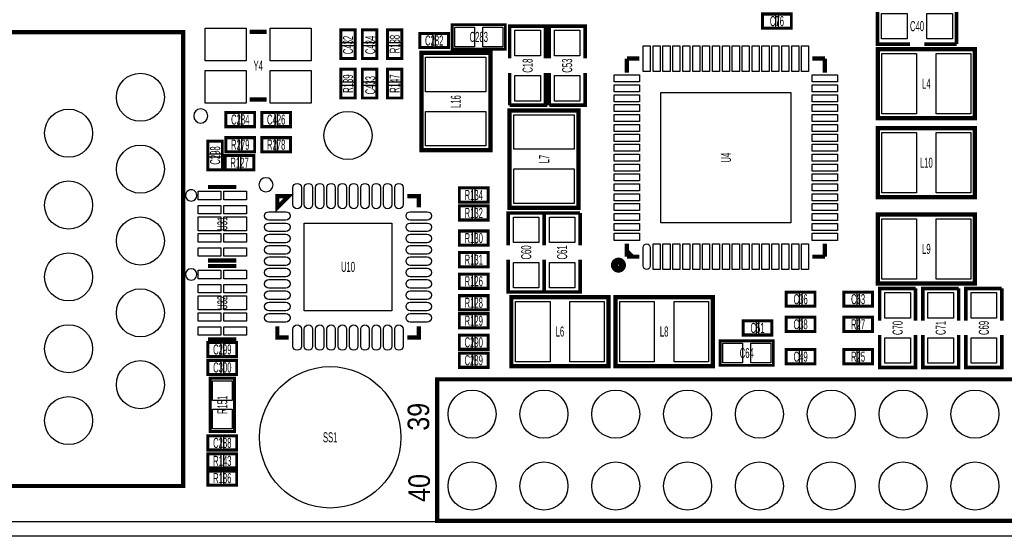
# Model space of a CAD drawing. Extents: x -11 to 92, y 0 to 58.
# Tile 2 of 7: x 13 to 47, y 0 to 18. Entities that reach past the tile are written whole.
import ezdxf
from ezdxf.enums import TextEntityAlignment as Align

# ---------------------------------------------------------------- set-up
doc = ezdxf.new("R2010")
doc.units = 0
for name, color, linetype in [('BG_OUTLINE', 12, 'CONTINUOUS'), ('PG_SILKSCREEN_TOP', 253, 'CONTINUOUS'), ('PIN_SOLDERMASK_TOP', 92, 'CONTINUOUS'), ('RD_SILKSCREEN_TOP', 30, 'CONTINUOUS'), ('RKI_ALL', 2, 'CONTINUOUS')]:
    doc.layers.add(name, color=color, linetype=linetype)

msp = doc.modelspace()

# ---------------------------------------------------------------- linework, layer by layer
at = {"layer": 'BG_OUTLINE'}
msp.add_lwpolyline([(83.49996, 55.999888, -0.414214), (85.000084, 54.500018), (85.000084, 1.500124, -0.414249), (83.49996, 0), (1.500124, 0, -0.41426), (0, 1.500124), (0, 54.500018, -0.414229), (1.500124, 55.999888), (15.999968, 55.999888, -0.414239), (16.999966, 54.99989), (16.999966, 52.500022, 0.414244), (18.50009, 50.999898, 0.414203), (19.99996, 52.500022), (19.99996, 54.99989, -0.414224), (20.999958, 55.999888)], format="xyb", close=True, dxfattribs=at)
at = {"layer": 'PG_SILKSCREEN_TOP'}
for points, const_width in [([(38.7858, 17.9578), (39.8018, 17.9578), (39.8018, 18.4658), (38.7858, 18.4658), (38.7858, 17.9578)], 0.1016), ([(43.9928, 17.399), (42.8498, 17.399), (42.8498, 18.669), (43.9928, 18.669)], 0.127), ([(44.5008, 18.669), (45.6438, 18.669), (45.6438, 17.399)], 0.127), ([(27.813, 18.0848), (29.6926, 18.0848), (29.6926, 17.2212), (27.813, 17.2212), (27.813, 18.0848)], 0.1016), ([(-3.000096, 1.779829), (-1.0001, 1.779829), (-1.0001, 17.819827), (18.299913, 17.819827), (18.299913, 1.779829), (-3.000096, 1.779829), (-3.000096, 17.819827), (-1.0001, 17.819827)], 0.150012), ([(20.655001, 17.836998), (21.254999, 17.836998)], 0.150012), ([(24.384, 16.891), (24.384, 17.907), (23.876, 17.907), (23.876, 16.891), (24.384, 16.891)], 0.1016), ([(25.146, 16.891), (25.146, 17.907), (24.638, 17.907), (24.638, 16.891), (25.146, 16.891)], 0.1016), ([(26.035, 16.891), (26.035, 17.907), (25.527, 17.907), (25.527, 16.891), (26.035, 16.891)], 0.1016), ([(27.686, 17.78), (26.67, 17.78), (26.67, 17.272), (27.686, 17.272), (27.686, 17.78)], 0.1016), ([(29.845, 16.891), (29.845, 18.034), (31.115, 18.034), (31.115, 16.891)], 0.127), ([(31.242, 16.891), (31.242, 18.034), (32.512, 18.034), (32.512, 16.891)], 0.127), ([(45.6438, 17.399), (44.5008, 17.399)], 0.127), ([(29.16301, 13.648182), (29.16301, 17.085818), (26.722832, 17.085818), (26.722832, 13.647928), (29.16301, 13.647928), (29.16301, 13.648182)], 0.1524), ([(46.295818, 17.22501), (42.858182, 17.22501), (42.858182, 14.784832), (46.296072, 14.784832), (46.296072, 17.22501), (46.295818, 17.22501)], 0.1524), ([(33.99028, 16.88592), (34.430462, 16.88592)], 0.150114), ([(33.99028, 16.88592), (33.99028, 16.385794)], 0.150114), ([(40.99052, 16.88592), (40.540432, 16.88592)], 0.150114), ([(40.99052, 16.88592), (40.99052, 16.385794)], 0.150114), ([(23.876, 16.51), (23.876, 15.494), (24.384, 15.494), (24.384, 16.51), (23.876, 16.51)], 0.1016), ([(25.146, 15.494), (25.146, 16.51), (24.638, 16.51), (24.638, 15.494), (25.146, 15.494)], 0.1016), ([(26.035, 15.494), (26.035, 16.51), (25.527, 16.51), (25.527, 15.494), (26.035, 15.494)], 0.1016), ([(31.115, 16.383), (31.115, 15.24), (29.845, 15.24)], 0.127), ([(29.845, 15.24), (29.845, 16.383)], 0.127), ([(32.512, 16.383), (32.512, 15.24), (31.242, 15.24)], 0.127), ([(31.242, 15.24), (31.242, 16.383)], 0.127), ([(20.655001, 15.437002), (21.254999, 15.437002)], 0.150012), ([(20.828, 14.986), (19.812, 14.986), (19.812, 14.478), (20.828, 14.478), (20.828, 14.986)], 0.1016), ([(21.082, 14.478), (22.098, 14.478), (22.098, 14.986), (21.082, 14.986), (21.082, 14.478)], 0.1016), ([(29.84119, 15.053818), (29.84119, 11.616182), (32.281368, 11.616182), (32.281368, 15.054072), (29.84119, 15.054072), (29.84119, 15.053818)], 0.1524), ([(46.295818, 14.43101), (42.858182, 14.43101), (42.858182, 11.990832), (46.296072, 11.990832), (46.296072, 14.43101), (46.295818, 14.43101)], 0.1524), ([(19.685, 12.954), (19.685, 13.97), (19.177, 13.97), (19.177, 12.954), (19.685, 12.954)], 0.1016), ([(19.812, 13.589), (20.828, 13.589), (20.828, 14.097), (19.812, 14.097), (19.812, 13.589)], 0.1016), ([(21.082, 13.589), (22.098, 13.589), (22.098, 14.097), (21.082, 14.097), (21.082, 13.589)], 0.1016), ([(20.8026, 13.462), (19.7866, 13.462), (19.7866, 12.954), (20.8026, 12.954), (20.8026, 13.462)], 0.1016), ([(20.185101, 12.348997), (19.184899, 12.348997)], 0.150089), ([(29.083, 12.319), (28.067, 12.319), (28.067, 11.811), (29.083, 11.811), (29.083, 12.319)], 0.1016), ([(21.629903, 11.625097), (21.629903, 12.025097), (22.029903, 12.025097), (21.629903, 11.625097)], 0.150089), ([(26.230097, 12.025097), (26.630097, 12.025097), (26.630097, 11.625097)], 0.150089), ([(29.083, 11.684), (28.067, 11.684), (28.067, 11.176), (29.083, 11.176), (29.083, 11.684)], 0.1016), ([(29.7942, 10.287), (29.7942, 11.43), (31.0642, 11.43)], 0.127), ([(31.0642, 10.287), (31.0642, 11.43), (32.3342, 11.43)], 0.127), ([(31.0642, 11.43), (31.0642, 10.287)], 0.127), ([(32.3342, 11.43), (32.3342, 10.287)], 0.127), ([(42.858182, 8.93699), (46.295818, 8.93699), (46.295818, 11.377168), (42.857928, 11.377168), (42.857928, 8.93699), (42.858182, 8.93699)], 0.1524), ([(29.083, 10.795), (28.067, 10.795), (28.067, 10.287), (29.083, 10.287), (29.083, 10.795)], 0.1016), ([(33.99028, 9.88568), (33.99028, 10.345674)], 0.150114), ([(34.190432, 9.88568), (33.99028, 10.085832)], 0.150114), ([(40.99052, 9.88568), (40.99052, 10.345674)], 0.150114), ([(20.185101, 9.749003), (19.184899, 9.749003)], 0.150089), ([(29.083, 10.033), (28.067, 10.033), (28.067, 9.525), (29.083, 9.525), (29.083, 10.033)], 0.1016), ([(31.0642, 9.779), (31.0642, 8.636), (29.7942, 8.636), (29.7942, 9.779)], 0.127), ([(32.3342, 9.779), (32.3342, 8.636), (31.0642, 8.636), (31.0642, 9.779)], 0.127), ([(33.99028, 9.88568), (34.430462, 9.88568)], 0.150114), ([(40.99052, 9.88568), (40.540432, 9.88568)], 0.150114), ([(20.185101, 9.554997), (19.184899, 9.554997)], 0.150089), ([(29.083, 9.271), (28.067, 9.271), (28.067, 8.763), (29.083, 8.763), (29.083, 9.271)], 0.1016), ([(42.926, 7.62), (42.926, 8.763), (44.196, 8.763)], 0.127), ([(44.196, 8.763), (44.196, 7.62)], 0.127), ([(44.45, 7.62), (44.45, 8.763), (45.72, 8.763)], 0.127), ([(45.72, 8.763), (45.72, 7.62)], 0.127), ([(45.974, 7.62), (45.974, 8.763), (47.244, 8.763)], 0.127), ([(47.244, 8.763), (47.244, 7.62)], 0.127), ([(29.083, 8.509), (28.067, 8.509), (28.067, 8.001), (29.083, 8.001), (29.083, 8.509)], 0.1016), ([(29.904182, 6.01599), (33.341818, 6.01599), (33.341818, 8.456168), (29.903928, 8.456168), (29.903928, 6.01599), (29.904182, 6.01599)], 0.1524), ([(33.587182, 6.01599), (37.024818, 6.01599), (37.024818, 8.456168), (33.586928, 8.456168), (33.586928, 6.01599), (33.587182, 6.01599)], 0.1524), ([(39.624, 8.128), (40.64, 8.128), (40.64, 8.636), (39.624, 8.636), (39.624, 8.128)], 0.1016), ([(41.656, 8.128), (42.672, 8.128), (42.672, 8.636), (41.656, 8.636), (41.656, 8.128)], 0.1016), ([(29.083, 7.874), (28.067, 7.874), (28.067, 7.366), (29.083, 7.366), (29.083, 7.874)], 0.1016), ([(38.1, 7.112), (39.116, 7.112), (39.116, 7.62), (38.1, 7.62), (38.1, 7.112)], 0.1016), ([(39.624, 7.239), (40.64, 7.239), (40.64, 7.747), (39.624, 7.747), (39.624, 7.239)], 0.1016), ([(42.672, 7.747), (41.656, 7.747), (41.656, 7.239), (42.672, 7.239), (42.672, 7.747)], 0.1016), ([(21.629903, 7.424903), (21.629903, 7.024903), (22.029903, 7.024903)], 0.150089), ([(26.230097, 7.024903), (26.630097, 7.024903), (26.630097, 7.424903)], 0.150089), ([(20.185101, 6.955003), (19.184899, 6.955003)], 0.150089), ([(28.067, 6.604), (29.083, 6.604), (29.083, 7.112), (28.067, 7.112), (28.067, 6.604)], 0.1016), ([(44.196, 7.112), (44.196, 5.969), (42.926, 5.969), (42.926, 7.112)], 0.127), ([(45.72, 7.112), (45.72, 5.969), (44.45, 5.969), (44.45, 7.112)], 0.127), ([(47.244, 7.112), (47.244, 5.969), (45.974, 5.969), (45.974, 7.112)], 0.127), ([(20.193, 6.858), (19.177, 6.858), (19.177, 6.35), (20.193, 6.35), (20.193, 6.858)], 0.1016), ([(37.2872, 6.9088), (39.1668, 6.9088), (39.1668, 6.0452), (37.2872, 6.0452), (37.2872, 6.9088)], 0.1016), ([(39.624, 6.096), (40.64, 6.096), (40.64, 6.604), (39.624, 6.604), (39.624, 6.096)], 0.1016), ([(41.656, 6.096), (42.672, 6.096), (42.672, 6.604), (41.656, 6.604), (41.656, 6.096)], 0.1016), ([(20.193, 6.223), (19.177, 6.223), (19.177, 5.715), (20.193, 5.715), (20.193, 6.223)], 0.1016), ([(28.067, 5.969), (29.083, 5.969), (29.083, 6.477), (28.067, 6.477), (28.067, 5.969)], 0.1016), ([(20.1168, 5.588), (20.1168, 3.7084), (19.2532, 3.7084), (19.2532, 5.588), (20.1168, 5.588)], 0.1016), ([(78.005051, 0.548005), (27.285061, 0.548005), (27.285061, 5.547995), (78.005051, 5.547995), (78.005051, 0.548005)], 0.150012), ([(20.193, 3.556), (19.177, 3.556), (19.177, 3.048), (20.193, 3.048), (20.193, 3.556)], 0.1016), ([(19.177, 2.413), (20.193, 2.413), (20.193, 2.921), (19.177, 2.921), (19.177, 2.413)], 0.1016), ([(19.177, 1.8034), (20.193, 1.8034), (20.193, 2.3114), (19.177, 2.3114), (19.177, 1.8034)], 0.1016)]:
    msp.add_lwpolyline(points, dxfattribs=dict(at, const_width=const_width))
for points in [[(19.172987, 14.859, 1), (18.673008, 14.858993, 1)], [(21.479993, 12.424994, 1), (20.980007, 12.425006, 1)], [(18.785002, 12.048998, 1), (18.384998, 12.049002, 1)], [(18.785002, 9.254998, 1), (18.384998, 9.255002, 1)]]:
    msp.add_lwpolyline(points, format="xyb", close=True, dxfattribs=at)
at = {"layer": 'PG_SILKSCREEN_TOP', "const_width": 0.249936}
msp.add_lwpolyline([(33.831784, 9.585808, 1.000036), (33.549006, 9.585782, 0.999964), (33.831784, 9.585808)], format="xyb", dxfattribs=at)
at = {"layer": 'PIN_SOLDERMASK_TOP'}
for points in [[(43.896661, 18.483961), (43.896661, 17.584039), (42.996739, 17.584039), (42.996739, 18.483961)], [(45.496861, 18.483961), (45.496861, 17.584039), (44.596939, 17.584039), (44.596939, 18.483961)], [(38.793674, 17.986756), (38.793674, 18.436844), (39.243762, 18.436844), (39.243762, 17.986756)], [(39.343838, 17.986756), (39.343838, 18.436844), (39.793926, 18.436844), (39.793926, 17.986756)], [(19.079972, 16.812006), (19.079972, 17.962016), (20.529982, 17.962016), (20.529982, 16.812006)], [(21.379993, 16.812006), (21.379993, 17.962016), (22.830003, 17.962016), (22.830003, 16.812006)], [(24.355044, 17.449038), (23.904956, 17.449038), (23.904956, 17.899126), (24.355044, 17.899126)], [(25.117044, 17.449038), (24.666956, 17.449038), (24.666956, 17.899126), (25.117044, 17.899126)], [(26.006044, 17.449038), (25.555956, 17.449038), (25.555956, 17.899126), (26.006044, 17.899126)], [(27.902433, 17.302505), (27.902433, 18.003495), (28.603423, 18.003495), (28.603423, 17.302505)], [(28.902177, 17.302505), (28.902177, 18.003495), (29.603167, 18.003495), (29.603167, 17.302505)], [(30.929961, 16.987139), (30.030039, 16.987139), (30.030039, 17.887061), (30.929961, 17.887061)], [(32.326961, 16.987139), (31.427039, 16.987139), (31.427039, 17.887061), (32.326961, 17.887061)], [(27.127962, 17.751044), (27.127962, 17.300956), (26.677874, 17.300956), (26.677874, 17.751044)], [(27.678126, 17.751044), (27.678126, 17.300956), (27.228038, 17.300956), (27.228038, 17.751044)], [(24.355044, 16.898874), (23.904956, 16.898874), (23.904956, 17.348962), (24.355044, 17.348962)], [(25.117044, 16.898874), (24.666956, 16.898874), (24.666956, 17.348962), (25.117044, 17.348962)], [(26.006044, 16.898874), (25.555956, 16.898874), (25.555956, 17.348962), (26.006044, 17.348962)], [(34.814764, 16.43634), (34.565844, 16.43634), (34.565844, 17.3355), (34.814764, 17.3355)], [(35.164776, 16.43634), (34.915856, 16.43634), (34.915856, 17.3355), (35.164776, 17.3355)], [(35.514788, 16.43634), (35.265868, 16.43634), (35.265868, 17.3355), (35.514788, 17.3355)], [(35.8648, 16.43634), (35.61588, 16.43634), (35.61588, 17.3355), (35.8648, 17.3355)], [(36.214812, 16.43634), (35.965892, 16.43634), (35.965892, 17.3355), (36.214812, 17.3355)], [(36.564824, 16.43634), (36.315904, 16.43634), (36.315904, 17.3355), (36.564824, 17.3355)], [(36.914836, 16.43634), (36.665916, 16.43634), (36.665916, 17.3355), (36.914836, 17.3355)], [(37.264848, 16.43634), (37.015928, 16.43634), (37.015928, 17.3355), (37.264848, 17.3355)], [(37.61486, 16.43634), (37.36594, 16.43634), (37.36594, 17.3355), (37.61486, 17.3355)], [(37.964872, 16.43634), (37.715952, 16.43634), (37.715952, 17.3355), (37.964872, 17.3355)], [(38.314884, 16.43634), (38.065964, 16.43634), (38.065964, 17.3355), (38.314884, 17.3355)], [(38.664896, 16.43634), (38.415976, 16.43634), (38.415976, 17.3355), (38.664896, 17.3355)], [(39.014908, 16.43634), (38.765988, 16.43634), (38.765988, 17.3355), (39.014908, 17.3355)], [(39.36492, 16.43634), (39.116, 16.43634), (39.116, 17.3355), (39.36492, 17.3355)], [(39.714932, 16.43634), (39.466012, 16.43634), (39.466012, 17.3355), (39.714932, 17.3355)], [(40.064944, 16.43634), (39.816024, 16.43634), (39.816024, 17.3355), (40.064944, 17.3355)], [(40.414956, 16.43634), (40.166036, 16.43634), (40.166036, 17.3355), (40.414956, 17.3355)], [(44.22775, 17.0688), (44.22775, 14.9352), (43.00855, 14.9352), (43.00855, 17.0688)], [(46.14545, 17.0688), (46.14545, 14.9352), (44.92625, 14.9352), (44.92625, 17.0688)], [(29.0068, 15.71625), (26.8732, 15.71625), (26.8732, 16.93545), (29.0068, 16.93545)], [(19.079972, 15.311984), (19.079972, 16.461994), (20.529982, 16.461994), (20.529982, 15.311984)], [(21.379993, 15.311984), (21.379993, 16.461994), (22.830003, 16.461994), (22.830003, 15.311984)], [(23.904956, 16.502126), (24.355044, 16.502126), (24.355044, 16.052038), (23.904956, 16.052038)], [(25.117044, 16.052038), (24.666956, 16.052038), (24.666956, 16.502126), (25.117044, 16.502126)], [(26.006044, 16.052038), (25.555956, 16.052038), (25.555956, 16.502126), (26.006044, 16.502126)], [(30.929961, 15.386939), (30.030039, 15.386939), (30.030039, 16.286861), (30.929961, 16.286861)], [(32.326961, 15.386939), (31.427039, 15.386939), (31.427039, 16.286861), (32.326961, 16.286861)], [(34.43986, 16.061436), (33.5407, 16.061436), (33.5407, 16.310356), (34.43986, 16.310356)], [(41.4401, 16.061436), (40.54094, 16.061436), (40.54094, 16.310356), (41.4401, 16.310356)], [(23.904956, 15.951962), (24.355044, 15.951962), (24.355044, 15.501874), (23.904956, 15.501874)], [(25.117044, 15.501874), (24.666956, 15.501874), (24.666956, 15.951962), (25.117044, 15.951962)], [(26.006044, 15.501874), (25.555956, 15.501874), (25.555956, 15.951962), (26.006044, 15.951962)], [(34.43986, 15.711424), (33.5407, 15.711424), (33.5407, 15.960344), (34.43986, 15.960344)], [(39.790395, 11.085805), (35.190405, 11.085805), (35.190405, 15.685795), (39.790395, 15.685795)], [(41.4401, 15.711424), (40.54094, 15.711424), (40.54094, 15.960344), (41.4401, 15.960344)], [(34.43986, 15.361412), (33.5407, 15.361412), (33.5407, 15.610332), (34.43986, 15.610332)], [(41.4401, 15.361412), (40.54094, 15.361412), (40.54094, 15.610332), (41.4401, 15.610332)], [(29.0068, 13.79855), (26.8732, 13.79855), (26.8732, 15.01775), (29.0068, 15.01775)], [(34.43986, 15.0114), (33.5407, 15.0114), (33.5407, 15.26032), (34.43986, 15.26032)], [(41.4401, 15.0114), (40.54094, 15.0114), (40.54094, 15.26032), (41.4401, 15.26032)], [(20.269962, 14.957044), (20.269962, 14.506956), (19.819874, 14.506956), (19.819874, 14.957044)], [(20.820126, 14.957044), (20.820126, 14.506956), (20.370038, 14.506956), (20.370038, 14.957044)], [(21.089874, 14.506956), (21.089874, 14.957044), (21.539962, 14.957044), (21.539962, 14.506956)], [(21.640038, 14.506956), (21.640038, 14.957044), (22.090126, 14.957044), (22.090126, 14.506956)], [(29.9974, 14.90345), (32.131, 14.90345), (32.131, 13.68425), (29.9974, 13.68425)], [(34.43986, 14.661388), (33.5407, 14.661388), (33.5407, 14.910308), (34.43986, 14.910308)], [(41.4401, 14.661388), (40.54094, 14.661388), (40.54094, 14.910308), (41.4401, 14.910308)], [(34.43986, 14.311376), (33.5407, 14.311376), (33.5407, 14.560296), (34.43986, 14.560296)], [(41.4401, 14.311376), (40.54094, 14.311376), (40.54094, 14.560296), (41.4401, 14.560296)], [(44.22775, 14.2748), (44.22775, 12.1412), (43.00855, 12.1412), (43.00855, 14.2748)], [(46.14545, 14.2748), (46.14545, 12.1412), (44.92625, 12.1412), (44.92625, 14.2748)], [(19.656044, 13.512038), (19.205956, 13.512038), (19.205956, 13.962126), (19.656044, 13.962126)], [(19.819874, 13.617956), (19.819874, 14.068044), (20.269962, 14.068044), (20.269962, 13.617956)], [(20.370038, 13.617956), (20.370038, 14.068044), (20.820126, 14.068044), (20.820126, 13.617956)], [(21.089874, 13.617956), (21.089874, 14.068044), (21.539962, 14.068044), (21.539962, 13.617956)], [(21.640038, 13.617956), (21.640038, 14.068044), (22.090126, 14.068044), (22.090126, 13.617956)], [(34.43986, 13.961364), (33.5407, 13.961364), (33.5407, 14.210284), (34.43986, 14.210284)], [(41.4401, 13.961364), (40.54094, 13.961364), (40.54094, 14.210284), (41.4401, 14.210284)], [(34.43986, 13.611352), (33.5407, 13.611352), (33.5407, 13.860272), (34.43986, 13.860272)], [(41.4401, 13.611352), (40.54094, 13.611352), (40.54094, 13.860272), (41.4401, 13.860272)], [(19.656044, 12.961874), (19.205956, 12.961874), (19.205956, 13.411962), (19.656044, 13.411962)], [(20.244562, 13.433044), (20.244562, 12.982956), (19.794474, 12.982956), (19.794474, 13.433044)], [(20.794726, 13.433044), (20.794726, 12.982956), (20.344638, 12.982956), (20.344638, 13.433044)], [(34.43986, 13.26134), (33.5407, 13.26134), (33.5407, 13.51026), (34.43986, 13.51026)], [(41.4401, 13.26134), (40.54094, 13.26134), (40.54094, 13.51026), (41.4401, 13.51026)], [(29.9974, 12.98575), (32.131, 12.98575), (32.131, 11.76655), (29.9974, 11.76655)], [(34.43986, 12.911328), (33.5407, 12.911328), (33.5407, 13.160248), (34.43986, 13.160248)], [(41.4401, 12.911328), (40.54094, 12.911328), (40.54094, 13.160248), (41.4401, 13.160248)], [(34.43986, 12.561316), (33.5407, 12.561316), (33.5407, 12.810236), (34.43986, 12.810236)], [(41.4401, 12.561316), (40.54094, 12.561316), (40.54094, 12.810236), (41.4401, 12.810236)], [(18.834989, 11.898986), (18.834989, 12.198985), (19.634987, 12.198985), (19.634987, 11.898986)], [(19.735013, 11.898986), (19.735013, 12.198985), (20.535011, 12.198985), (20.535011, 11.898986)], [(28.524962, 12.290044), (28.524962, 11.839956), (28.074874, 11.839956), (28.074874, 12.290044)], [(29.075126, 12.290044), (29.075126, 11.839956), (28.625038, 11.839956), (28.625038, 12.290044)], [(34.43986, 12.211304), (33.5407, 12.211304), (33.5407, 12.460224), (34.43986, 12.460224)], [(41.4401, 12.211304), (40.54094, 12.211304), (40.54094, 12.460224), (41.4401, 12.460224)], [(34.43986, 11.861292), (33.5407, 11.861292), (33.5407, 12.110212), (34.43986, 12.110212)], [(41.4401, 11.861292), (40.54094, 11.861292), (40.54094, 12.110212), (41.4401, 12.110212)], [(18.834989, 11.398987), (18.834989, 11.698986), (19.634987, 11.698986), (19.634987, 11.398987)], [(19.735013, 11.398987), (19.735013, 11.698986), (20.535011, 11.698986), (20.535011, 11.398987)], [(28.524962, 11.655044), (28.524962, 11.204956), (28.074874, 11.204956), (28.074874, 11.655044)], [(29.075126, 11.655044), (29.075126, 11.204956), (28.625038, 11.204956), (28.625038, 11.655044)], [(34.43986, 11.51128), (33.5407, 11.51128), (33.5407, 11.7602), (34.43986, 11.7602)], [(41.4401, 11.51128), (40.54094, 11.51128), (40.54094, 11.7602), (41.4401, 11.7602)], [(19.634987, 10.799001), (18.834989, 10.799001), (18.834989, 11.298999), (19.634987, 11.298999)], [(20.535011, 10.799001), (19.735013, 10.799001), (19.735013, 11.298999), (20.535011, 11.298999)], [(29.979239, 11.283061), (30.879161, 11.283061), (30.879161, 10.383139), (29.979239, 10.383139)], [(31.249239, 11.283061), (32.149161, 11.283061), (32.149161, 10.383139), (31.249239, 10.383139)], [(34.43986, 11.161268), (33.5407, 11.161268), (33.5407, 11.410188), (34.43986, 11.410188)], [(41.4401, 11.161268), (40.54094, 11.161268), (40.54094, 11.410188), (41.4401, 11.410188)], [(43.00855, 9.0932), (43.00855, 11.2268), (44.22775, 11.2268), (44.22775, 9.0932)], [(44.92625, 9.0932), (44.92625, 11.2268), (46.14545, 11.2268), (46.14545, 9.0932)], [(22.57999, 7.97499), (22.57999, 11.074984), (25.679984, 11.074984), (25.679984, 7.97499)], [(34.43986, 10.811256), (33.5407, 10.811256), (33.5407, 11.060176), (34.43986, 11.060176)], [(41.4401, 10.811256), (40.54094, 10.811256), (40.54094, 11.060176), (41.4401, 11.060176)], [(18.834989, 10.398989), (18.834989, 10.698988), (19.634987, 10.698988), (19.634987, 10.398989)], [(19.735013, 10.398989), (19.735013, 10.698988), (20.535011, 10.698988), (20.535011, 10.398989)], [(28.524962, 10.766044), (28.524962, 10.315956), (28.074874, 10.315956), (28.074874, 10.766044)], [(29.075126, 10.766044), (29.075126, 10.315956), (28.625038, 10.315956), (28.625038, 10.766044)], [(34.43986, 10.461244), (33.5407, 10.461244), (33.5407, 10.710164), (34.43986, 10.710164)], [(41.4401, 10.461244), (40.54094, 10.461244), (40.54094, 10.710164), (41.4401, 10.710164)], [(18.834989, 9.89899), (18.834989, 10.198989), (19.634987, 10.198989), (19.634987, 9.89899)], [(19.735013, 9.89899), (19.735013, 10.198989), (20.535011, 10.198989), (20.535011, 9.89899)], [(35.164776, 9.4361), (34.915856, 9.4361), (34.915856, 10.33526), (35.164776, 10.33526)], [(35.514788, 9.4361), (35.265868, 9.4361), (35.265868, 10.33526), (35.514788, 10.33526)], [(35.8648, 9.4361), (35.61588, 9.4361), (35.61588, 10.33526), (35.8648, 10.33526)], [(36.214812, 9.4361), (35.965892, 9.4361), (35.965892, 10.33526), (36.214812, 10.33526)], [(36.564824, 9.4361), (36.315904, 9.4361), (36.315904, 10.33526), (36.564824, 10.33526)], [(36.914836, 9.4361), (36.665916, 9.4361), (36.665916, 10.33526), (36.914836, 10.33526)], [(37.264848, 9.4361), (37.015928, 9.4361), (37.015928, 10.33526), (37.264848, 10.33526)], [(37.61486, 9.4361), (37.36594, 9.4361), (37.36594, 10.33526), (37.61486, 10.33526)], [(37.964872, 9.4361), (37.715952, 9.4361), (37.715952, 10.33526), (37.964872, 10.33526)], [(38.314884, 9.4361), (38.065964, 9.4361), (38.065964, 10.33526), (38.314884, 10.33526)], [(38.664896, 9.4361), (38.415976, 9.4361), (38.415976, 10.33526), (38.664896, 10.33526)], [(39.014908, 9.4361), (38.765988, 9.4361), (38.765988, 10.33526), (39.014908, 10.33526)], [(39.36492, 9.4361), (39.116, 9.4361), (39.116, 10.33526), (39.36492, 10.33526)], [(39.714932, 9.4361), (39.466012, 9.4361), (39.466012, 10.33526), (39.714932, 10.33526)], [(40.064944, 9.4361), (39.816024, 9.4361), (39.816024, 10.33526), (40.064944, 10.33526)], [(40.414956, 9.4361), (40.166036, 9.4361), (40.166036, 10.33526), (40.414956, 10.33526)], [(28.524962, 10.004044), (28.524962, 9.553956), (28.074874, 9.553956), (28.074874, 10.004044)], [(29.075126, 10.004044), (29.075126, 9.553956), (28.625038, 9.553956), (28.625038, 10.004044)], [(18.834989, 9.104986), (18.834989, 9.404985), (19.634987, 9.404985), (19.634987, 9.104986)], [(19.735013, 9.104986), (19.735013, 9.404985), (20.535011, 9.404985), (20.535011, 9.104986)], [(29.979239, 9.682861), (30.879161, 9.682861), (30.879161, 8.782939), (29.979239, 8.782939)], [(31.249239, 9.682861), (32.149161, 9.682861), (32.149161, 8.782939), (31.249239, 8.782939)], [(28.524962, 9.242044), (28.524962, 8.791956), (28.074874, 8.791956), (28.074874, 9.242044)], [(29.075126, 9.242044), (29.075126, 8.791956), (28.625038, 8.791956), (28.625038, 9.242044)], [(18.834989, 8.604987), (18.834989, 8.904986), (19.634987, 8.904986), (19.634987, 8.604987)], [(19.735013, 8.604987), (19.735013, 8.904986), (20.535011, 8.904986), (20.535011, 8.604987)], [(19.634987, 8.005), (18.834989, 8.005), (18.834989, 8.504999), (19.634987, 8.504999)], [(20.535011, 8.005), (19.735013, 8.005), (19.735013, 8.504999), (20.535011, 8.504999)], [(28.524962, 8.480044), (28.524962, 8.029956), (28.074874, 8.029956), (28.074874, 8.480044)], [(29.075126, 8.480044), (29.075126, 8.029956), (28.625038, 8.029956), (28.625038, 8.480044)], [(39.631874, 8.156956), (39.631874, 8.607044), (40.081962, 8.607044), (40.081962, 8.156956)], [(40.182038, 8.156956), (40.182038, 8.607044), (40.632126, 8.607044), (40.632126, 8.156956)], [(41.663874, 8.156956), (41.663874, 8.607044), (42.113962, 8.607044), (42.113962, 8.156956)], [(42.214038, 8.156956), (42.214038, 8.607044), (42.664126, 8.607044), (42.664126, 8.156956)], [(43.111039, 8.616061), (44.010961, 8.616061), (44.010961, 7.716139), (43.111039, 7.716139)], [(44.635039, 8.616061), (45.534961, 8.616061), (45.534961, 7.716139), (44.635039, 7.716139)], [(46.159039, 8.616061), (47.058961, 8.616061), (47.058961, 7.716139), (46.159039, 7.716139)], [(30.05455, 6.1722), (30.05455, 8.3058), (31.27375, 8.3058), (31.27375, 6.1722)], [(31.97225, 6.1722), (31.97225, 8.3058), (33.19145, 8.3058), (33.19145, 6.1722)], [(33.73755, 6.1722), (33.73755, 8.3058), (34.95675, 8.3058), (34.95675, 6.1722)], [(35.65525, 6.1722), (35.65525, 8.3058), (36.87445, 8.3058), (36.87445, 6.1722)], [(18.834989, 7.604989), (18.834989, 7.904988), (19.634987, 7.904988), (19.634987, 7.604989)], [(19.735013, 7.604989), (19.735013, 7.904988), (20.535011, 7.904988), (20.535011, 7.604989)], [(28.524962, 7.845044), (28.524962, 7.394956), (28.074874, 7.394956), (28.074874, 7.845044)], [(29.075126, 7.845044), (29.075126, 7.394956), (28.625038, 7.394956), (28.625038, 7.845044)], [(39.631874, 7.267956), (39.631874, 7.718044), (40.081962, 7.718044), (40.081962, 7.267956)], [(40.182038, 7.267956), (40.182038, 7.718044), (40.632126, 7.718044), (40.632126, 7.267956)], [(42.113962, 7.718044), (42.113962, 7.267956), (41.663874, 7.267956), (41.663874, 7.718044)], [(42.664126, 7.718044), (42.664126, 7.267956), (42.214038, 7.267956), (42.214038, 7.718044)], [(18.834989, 7.10499), (18.834989, 7.404989), (19.634987, 7.404989), (19.634987, 7.10499)], [(19.735013, 7.10499), (19.735013, 7.404989), (20.535011, 7.404989), (20.535011, 7.10499)], [(38.107874, 7.140956), (38.107874, 7.591044), (38.557962, 7.591044), (38.557962, 7.140956)], [(38.658038, 7.140956), (38.658038, 7.591044), (39.108126, 7.591044), (39.108126, 7.140956)], [(28.074874, 6.632956), (28.074874, 7.083044), (28.524962, 7.083044), (28.524962, 6.632956)], [(28.625038, 6.632956), (28.625038, 7.083044), (29.075126, 7.083044), (29.075126, 6.632956)], [(43.111039, 7.015861), (44.010961, 7.015861), (44.010961, 6.115939), (43.111039, 6.115939)], [(44.635039, 7.015861), (45.534961, 7.015861), (45.534961, 6.115939), (44.635039, 6.115939)], [(46.159039, 7.015861), (47.058961, 7.015861), (47.058961, 6.115939), (46.159039, 6.115939)], [(19.634962, 6.829044), (19.634962, 6.378956), (19.184874, 6.378956), (19.184874, 6.829044)], [(20.185126, 6.829044), (20.185126, 6.378956), (19.735038, 6.378956), (19.735038, 6.829044)], [(37.376633, 6.126505), (37.376633, 6.827495), (38.077623, 6.827495), (38.077623, 6.126505)], [(38.376377, 6.126505), (38.376377, 6.827495), (39.077367, 6.827495), (39.077367, 6.126505)], [(28.074874, 5.997956), (28.074874, 6.448044), (28.524962, 6.448044), (28.524962, 5.997956)], [(28.625038, 5.997956), (28.625038, 6.448044), (29.075126, 6.448044), (29.075126, 5.997956)], [(39.631874, 6.124956), (39.631874, 6.575044), (40.081962, 6.575044), (40.081962, 6.124956)], [(40.182038, 6.124956), (40.182038, 6.575044), (40.632126, 6.575044), (40.632126, 6.124956)], [(41.663874, 6.124956), (41.663874, 6.575044), (42.113962, 6.575044), (42.113962, 6.124956)], [(42.214038, 6.124956), (42.214038, 6.575044), (42.664126, 6.575044), (42.664126, 6.124956)], [(19.634962, 6.194044), (19.634962, 5.743956), (19.184874, 5.743956), (19.184874, 6.194044)], [(20.185126, 6.194044), (20.185126, 5.743956), (19.735038, 5.743956), (19.735038, 6.194044)], [(19.334505, 5.498567), (20.035495, 5.498567), (20.035495, 4.797577), (19.334505, 4.797577)], [(19.334505, 4.498823), (20.035495, 4.498823), (20.035495, 3.797833), (19.334505, 3.797833)], [(19.634962, 3.527044), (19.634962, 3.076956), (19.184874, 3.076956), (19.184874, 3.527044)], [(20.185126, 3.527044), (20.185126, 3.076956), (19.735038, 3.076956), (19.735038, 3.527044)], [(19.184874, 2.441956), (19.184874, 2.892044), (19.634962, 2.892044), (19.634962, 2.441956)], [(19.735038, 2.441956), (19.735038, 2.892044), (20.185126, 2.892044), (20.185126, 2.441956)], [(19.184874, 1.832356), (19.184874, 2.282444), (19.634962, 2.282444), (19.634962, 1.832356)], [(19.735038, 1.832356), (19.735038, 2.282444), (20.185126, 2.282444), (20.185126, 1.832356)]]:
    msp.add_lwpolyline(points, close=True, dxfattribs=at)
for points in [[(22.480105, 12.325096), (22.480105, 11.725097, -1), (22.180105, 11.725097), (22.180105, 12.325096, -1)], [(22.880104, 12.325096), (22.880104, 11.725097, -1), (22.580105, 11.725097), (22.580105, 12.325096, -1)], [(23.280103, 12.325096), (23.280103, 11.725097, -1), (22.980104, 11.725097), (22.980104, 12.325096, -1)], [(23.680103, 12.325096), (23.680103, 11.725097, -1), (23.380103, 11.725097), (23.380103, 12.325096, -1)], [(24.080102, 12.325096), (24.080102, 11.725097, -1), (23.780102, 11.725097), (23.780102, 12.325096, -1)], [(24.480101, 12.325096), (24.480101, 11.725097, -1), (24.180101, 11.725097), (24.180101, 12.325096, -1)], [(24.8801, 12.325096), (24.8801, 11.725097, -1), (24.580101, 11.725097), (24.580101, 12.325096, -1)], [(25.280099, 12.325096), (25.280099, 11.725097, -1), (24.9801, 11.725097), (24.9801, 12.325096, -1)], [(25.680098, 12.325096), (25.680098, 11.725097, -1), (25.380099, 11.725097), (25.380099, 12.325096, -1)], [(26.080098, 12.325096), (26.080098, 11.725097, -1), (25.780098, 11.725097), (25.780098, 12.325096, -1)], [(21.329904, 11.475098), (21.929903, 11.475098, -1), (21.929903, 11.175098), (21.329904, 11.175098, -1)], [(26.330097, 11.475098), (26.930096, 11.475098, -1), (26.930096, 11.175098), (26.330097, 11.175098, -1)], [(21.329904, 11.075098), (21.929903, 11.075098, -1), (21.929903, 10.775099), (21.329904, 10.775099, -1)], [(26.330097, 11.075098), (26.930096, 11.075098, -1), (26.930096, 10.775099), (26.330097, 10.775099, -1)], [(21.329904, 10.675099), (21.929903, 10.675099, -1), (21.929903, 10.3751), (21.329904, 10.3751, -1)], [(26.330097, 10.675099), (26.930096, 10.675099, -1), (26.930096, 10.3751), (26.330097, 10.3751, -1)], [(21.329904, 10.2751), (21.929903, 10.2751, -1), (21.929903, 9.975101), (21.329904, 9.975101, -1)], [(26.330097, 10.2751), (26.930096, 10.2751, -1), (26.930096, 9.975101), (26.330097, 9.975101, -1)], [(34.814764, 10.2108), (34.814764, 9.56056, -1), (34.565844, 9.56056), (34.565844, 10.2108, -1)], [(21.329904, 9.875101), (21.929903, 9.875101, -1), (21.929903, 9.575102), (21.329904, 9.575102, -1)], [(26.330097, 9.875101), (26.930096, 9.875101, -1), (26.930096, 9.575102), (26.330097, 9.575102, -1)], [(21.329904, 9.475102), (21.929903, 9.475102, -1), (21.929903, 9.175102), (21.329904, 9.175102, -1)], [(26.330097, 9.475102), (26.930096, 9.475102, -1), (26.930096, 9.175102), (26.330097, 9.175102, -1)], [(21.329904, 9.075102), (21.929903, 9.075102, -1), (21.929903, 8.775103), (21.329904, 8.775103, -1)], [(26.330097, 9.075102), (26.930096, 9.075102, -1), (26.930096, 8.775103), (26.330097, 8.775103, -1)], [(21.329904, 8.675103), (21.929903, 8.675103, -1), (21.929903, 8.375104), (21.329904, 8.375104, -1)], [(26.330097, 8.675103), (26.930096, 8.675103, -1), (26.930096, 8.375104), (26.330097, 8.375104, -1)], [(21.329904, 8.275104), (21.929903, 8.275104, -1), (21.929903, 7.975105), (21.329904, 7.975105, -1)], [(26.330097, 8.275104), (26.930096, 8.275104, -1), (26.930096, 7.975105), (26.330097, 7.975105, -1)], [(21.329904, 7.875105), (21.929903, 7.875105, -1), (21.929903, 7.575106), (21.329904, 7.575106, -1)], [(26.330097, 7.875105), (26.930096, 7.875105, -1), (26.930096, 7.575106), (26.330097, 7.575106, -1)], [(22.479902, 7.324903), (22.479902, 6.724904, -1), (22.179902, 6.724904), (22.179902, 7.324903, -1)], [(22.879901, 7.324903), (22.879901, 6.724904, -1), (22.579901, 6.724904), (22.579901, 7.324903, -1)], [(23.2799, 7.324903), (23.2799, 6.724904, -1), (22.979901, 6.724904), (22.979901, 7.324903, -1)], [(23.679899, 7.324903), (23.679899, 6.724904, -1), (23.3799, 6.724904), (23.3799, 7.324903, -1)], [(24.079898, 7.324903), (24.079898, 6.724904, -1), (23.779899, 6.724904), (23.779899, 7.324903, -1)], [(24.479898, 7.324903), (24.479898, 6.724904, -1), (24.179898, 6.724904), (24.179898, 7.324903, -1)], [(24.879897, 7.324903), (24.879897, 6.724904, -1), (24.579897, 6.724904), (24.579897, 7.324903, -1)], [(25.279896, 7.324903), (25.279896, 6.724904, -1), (24.979897, 6.724904), (24.979897, 7.324903, -1)], [(25.679895, 7.324903), (25.679895, 6.724904, -1), (25.379896, 6.724904), (25.379896, 7.324903, -1)], [(26.079894, 7.324903), (26.079894, 6.724904, -1), (25.779895, 6.724904), (25.779895, 7.324903, -1)]]:
    msp.add_lwpolyline(points, format="xyb", close=True, dxfattribs=at)
for centre, radius in [((16.789908, 15.519933), 0.849998), ((14.249908, 14.249933), 0.849998), ((24.13, 14.17), 0.849998), ((16.789908, 12.979933), 0.849998), ((14.249908, 11.709933), 0.849998), ((16.789908, 10.439933), 0.849998), ((14.249908, 9.169933), 0.849998), ((16.789908, 7.899933), 0.849998), ((14.249908, 6.629933), 0.849998), ((16.789908, 5.359933), 0.849998), ((23.50008, 3.50012), 2.499995), ((14.249908, 4.089933), 0.849998), ((28.515056, 4.318), 0.849998), ((31.055056, 4.318), 0.849998), ((33.595056, 4.318), 0.849998), ((36.135056, 4.318), 0.849998), ((38.675056, 4.318), 0.849998), ((41.215056, 4.318), 0.849998), ((43.755056, 4.318), 0.849998), ((46.295056, 4.318), 0.849998), ((28.515056, 1.778), 0.849998), ((31.055056, 1.778), 0.849998), ((33.595056, 1.778), 0.849998), ((36.135056, 1.778), 0.849998), ((38.675056, 1.778), 0.849998), ((41.215056, 1.778), 0.849998), ((43.755056, 1.778), 0.849998), ((46.295056, 1.778), 0.849998)]:
    msp.add_circle(centre, radius, dxfattribs=at)
at = {"layer": 'RKI_ALL'}
msp.add_lwpolyline([(1.499845, 55.491888), (16.000044, 55.491888, -0.414195), (16.491991, 54.999941), (16.491991, 52.49987, 0.414194), (18.499963, 50.491898), (18.500115, 50.491898, 0.414182), (20.508011, 52.49987), (20.508011, 54.999941, -0.414194), (20.999958, 55.491888), (83.500189, 55.491888, -0.414164), (84.492109, 54.499967), (84.492109, 1.499997, -0.414188), (83.500112, 0.508), (1.499921, 0.508, -0.414163), (0.508, 1.499921), (0.508, 54.499993, -0.414162)], format="xyb", close=True, dxfattribs=at)

# ---------------------------------------------------------------- texts
at = {"layer": 'PG_SILKSCREEN_TOP', "width": 0.866667}
for s, p in [('39', (27.0002, 3.7338)), ('40', (27.0256, 1.2192))]:
    msp.add_text(s, height=0.762, rotation=90, dxfattribs=at).set_placement(p)
at = {"layer": 'RD_SILKSCREEN_TOP', "width": 0.571429}
for s, p in [('C76', (39.2938, 18.034)), ('C40', (44.2468, 17.8562)), ('C283', (28.7528, 17.4752)), ('C282', (27.178, 17.3482)), ('Y4', (20.955, 16.4592)), ('L4', (44.577, 15.8242)), ('C284', (20.32, 14.5542)), ('C426', (21.59, 14.5542)), ('R279', (20.32, 13.6652)), ('R278', (21.59, 13.6652)), ('R127', (20.2946, 13.0302)), ('L10', (44.577, 13.0302)), ('R134', (28.575, 11.8872)), ('R132', (28.575, 11.2522)), ('R130', (28.575, 10.3632)), ('L9', (44.577, 9.9822)), ('R131', (28.575, 9.6012)), ('U10', (24.13, 9.3472)), ('R126', (28.575, 8.8392)), ('R128', (28.575, 8.0772)), ('C36', (40.132, 8.2042)), ('C63', (42.164, 8.2042)), ('R129', (28.575, 7.4422)), ('C38', (40.132, 7.3152)), ('R27', (42.164, 7.3152)), ('L6', (31.623, 7.0612)), ('L8', (35.306, 7.0612)), ('C51', (38.608, 7.1882)), ('C290', (28.575, 6.6802)), ('C299', (19.685, 6.4262)), ('C64', (38.227, 6.2992)), ('C289', (28.575, 6.0452)), ('C49', (40.132, 6.1722)), ('R25', (42.164, 6.1722)), ('C300', (19.685, 5.7912)), ('C288', (19.685, 3.1242)), ('SS1', (23.50008, 3.32232)), ('R143', (19.685, 2.4892)), ('R136', (19.685, 1.8796))]:
    msp.add_text(s, height=0.3556, dxfattribs=at).set_placement(p, align=Align.CENTER)
for s, p in [('C432', (24.3078, 17.0434)), ('C434', (25.0952, 17.0434)), ('C433', (25.0952, 15.621))]:
    msp.add_text(s, height=0.3556, rotation=90, dxfattribs=at).set_placement(p)
for s, p in [('R138', (25.9588, 17.398848)), ('C18', (30.6578, 16.636848)), ('C53', (32.0548, 16.636848)), ('R139', (24.3078, 16.001848)), ('R147', (25.9588, 16.001848)), ('L16', (28.1178, 15.366848)), ('C298', (19.6088, 13.461848)), ('L7', (31.242, 13.334848)), ('U4', (37.6682, 13.385648)), ('U31', (19.8628, 11.048848)), ('C60', (30.607, 10.032848)), ('C61', (31.877, 10.032848)), ('U32', (19.8628, 8.254848)), ('C70', (43.7388, 7.365848)), ('C71', (45.2628, 7.365848)), ('C69', (46.7868, 7.365848)), ('R151', (19.8628, 4.648048))]:
    msp.add_text(s, height=0.3556, rotation=90, dxfattribs=at).set_placement(p, align=Align.CENTER)

doc.saveas('drawing.dxf')
